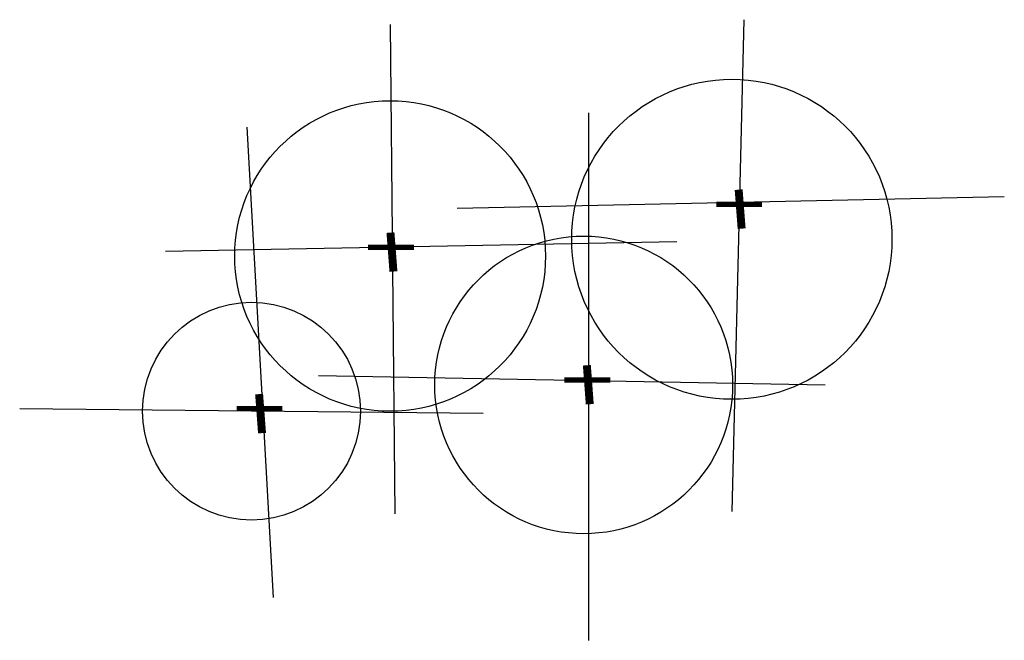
# Model space of a CAD drawing. Extents: x 4.83 to 6.32, y 2.65 to 3.59.
import ezdxf

# ---------------------------------------------------------------- set-up
doc = ezdxf.new("R2010")
doc.units = 0
doc.header["$MEASUREMENT"] = 0
doc.layers.add('DIBUJO', color=5, linetype='CONTINUOUS')

msp = doc.modelspace()

# ---------------------------------------------------------------- linework, layer by layer
at = {"layer": 'DIBUJO'}
for p, q in [((5.9284, 3.5878), (5.9103, 2.8443)), ((5.3939, 3.5806), (5.4011, 2.8407)), ((5.6936, 3.4471), (5.6936, 2.6494)), ((5.1772, 3.4254), (5.2169, 2.7144)), ((5.495, 3.3027), (6.3221, 3.3207)), ((5.0544, 3.2377), (5.8273, 3.2522)), ((5.2855, 3.05), (6.0512, 3.0356)), ((5.5347, 2.9923), (4.8341, 2.9995))]:
    msp.add_line(p, q, dxfattribs=at)
for points, const_width in [([(5.9206, 3.3308), (5.9251, 3.2719)], 0.012), ([(5.8867, 3.3087), (5.956, 3.3087)], 0.008), ([(5.3944, 3.2659), (5.3989, 3.207)], 0.012), ([(5.3605, 3.2438), (5.4298, 3.2438)], 0.008), ([(5.6912, 3.0653), (5.6956, 3.0064)], 0.012), ([(5.6573, 3.0432), (5.7266, 3.0432)], 0.008), ([(5.1959, 3.0217), (5.2003, 2.9627)], 0.012), ([(5.1619, 2.9996), (5.2312, 2.9996)], 0.008)]:
    msp.add_lwpolyline(points, dxfattribs=dict(at, const_width=const_width))
for centre, radius in [((5.9103, 3.2558), 0.242), ((5.3939, 3.2305), 0.2348), ((5.6864, 3.0356), 0.225), ((5.1844, 2.9959), 0.1647)]:
    msp.add_circle(centre, radius, dxfattribs=at)

doc.saveas('drawing.dxf')
